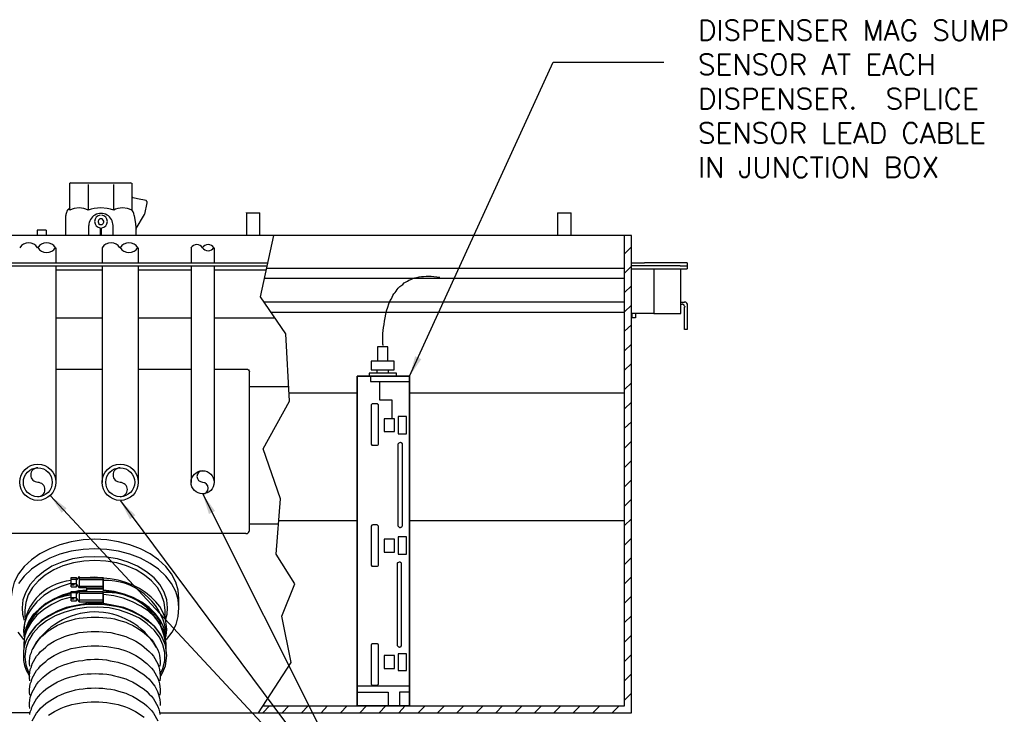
# Model space of a CAD drawing. Extents: x 1152 to 2559, y 156 to 782.
# Tile 20 of 111: x 1796 to 1832, y 477 to 502. Entities that reach past the tile are written whole.
import ezdxf

# ---------------------------------------------------------------- set-up
doc = ezdxf.new("R2010")
doc.units = 0
doc.header["$MEASUREMENT"] = 0
for name, color, linetype in [('1', 1, 'CONTINUOUS'), ('FREEZE-OUTLINE-TITLES', 60, 'CONTINUOUS'), ('TEXT', 3, 'CONTINUOUS')]:
    doc.layers.add(name, color=color, linetype=linetype)
doc.styles.add('sim001', font='simplex.shx', dxfattribs={"height": 0.08})
doc.styles.add('SIMPLEX', font='simplex')
doc.dimstyles.new('DIM8', dxfattribs={"dimscale": 8, "dimtxt": 0.09375, "dimasz": 0.09375, "dimexe": 0.0625, "dimexo": 0.0625, "dimgap": 0.0625, "dimtad": 1, "dimdec": 4, "dimzin": 3, "dimdsep": 46, "dimlunit": 4, "dimtxsty": 'SIMPLEX', "dimcen": 0.0625, "dimclrd": 3, "dimclre": 3, "dimclrt": 3, "dimadec": 0, "dimazin": 0, "dimtfac": 1, "dimtdec": 4, "dimtofl": 0, "dimtmove": 0, "dimatfit": 3, "dimfxl": 1, "dimfrac": 2, "dimtolj": 1, "dimtzin": 3, "dimarcsym": 0})

msp = doc.modelspace()

# ---------------------------------------------------------------- linework, layer by layer
at = {"layer": '1', "linetype": 'Continuous'}
for p, q in [((1798.17424, 496.0116), (1798.13419, 495.98487)), ((1798.13419, 495.94479), (1798.13419, 495.99823)), ((1798.13419, 495.00945), (1798.13419, 495.94479)), ((1798.17424, 496.0116), (1800.35227, 496.0116)), ((1798.80228, 495.94479), (1798.80228, 495.00945)), ((1799.73762, 495.00945), (1799.73762, 495.94479)), ((1800.39233, 495.98487), (1800.35227, 496.0116)), ((1800.39233, 495.99823), (1800.39233, 495.94479)), ((1800.39233, 495.94479), (1800.39233, 495.00945)), ((1800.87336, 494.86247), (1800.95353, 495.27669)), ((1797.97384, 494.80902), (1797.97384, 494.08748)), ((1800.39233, 495.02282), (1800.39233, 495.02616)), ((1800.48589, 494.80902), (1800.4725, 494.8892)), ((1800.55267, 494.34136), (1800.86002, 494.84911)), ((1800.86002, 494.83575), (1800.86002, 494.86247)), ((1804.57464, 494.91592), (1804.57464, 494.91926)), ((1804.57464, 494.91592), (1805.06901, 494.91592)), ((1804.57464, 494.91592), (1804.57464, 494.08748)), ((1805.06901, 494.08748), (1805.06901, 494.91592)), ((1815.9323, 494.91592), (1816.42669, 494.91592)), ((1815.9323, 494.91592), (1815.9323, 494.08748)), ((1816.42669, 494.08748), (1816.42669, 494.91592)), ((1798.82901, 494.08748), (1798.82901, 494.44825)), ((1799.71089, 494.08748), (1799.71089, 494.44825)), ((1818.63141, 494.08748), (1793.71136, 494.08748)), ((1797.26563, 494.27455), (1796.94495, 494.27455)), ((1796.94495, 494.27455), (1796.94495, 494.08748)), ((1797.26563, 494.27455), (1797.26563, 494.08748)), ((1799.2432, 494.35472), (1799.2432, 494.08748)), ((1799.28331, 494.08748), (1799.28331, 494.35472)), ((1800.55267, 494.08748), (1800.55267, 494.31463)), ((1797.62643, 493.63317), (1797.62643, 493.08534)), ((1799.31004, 493.63318), (1799.31004, 493.08534)), ((1800.63284, 493.63318), (1800.63284, 493.08534)), ((1802.55696, 493.63318), (1802.55696, 493.08534)), ((1803.39879, 493.63318), (1803.39879, 493.08534)), ((1818.37753, 493.41938), (1818.63141, 493.67326)), ((1777.6236, 493.08533), (1805.34964, 493.08534)), ((1781.37831, 492.97844), (1805.33625, 492.97844)), ((1797.62643, 492.97844), (1797.62643, 485.06817)), ((1799.31004, 492.97844), (1799.31004, 485.06817)), ((1800.63284, 492.97844), (1800.63284, 485.06817)), ((1802.55696, 492.97844), (1802.55696, 485.06817)), ((1803.39879, 492.97844), (1803.39879, 485.06817)), ((1818.63141, 493.08533), (1819.09908, 493.08533)), ((1820.40855, 492.97844), (1818.63141, 492.97844)), ((1818.91201, 493.08533), (1818.91201, 493.08867)), ((1820.66243, 493.08533), (1819.09908, 493.08533)), ((1820.40855, 492.97844), (1820.66243, 492.97844)), ((1820.66243, 493.08533), (1820.66243, 492.97844)), ((1820.66243, 492.97844), (1820.66243, 492.87154)), ((1797.62643, 492.83146), (1799.31004, 492.83146)), ((1800.63284, 492.83146), (1802.55696, 492.83146)), ((1803.39879, 492.83146), (1805.29619, 492.83146)), ((1818.37753, 492.88491), (1805.30952, 492.88491)), ((1818.37753, 492.7112), (1818.63141, 492.96508)), ((1818.63141, 492.87154), (1820.66243, 492.87154)), ((1820.43527, 491.24139), (1820.43527, 492.87154)), ((1818.37753, 492.51077), (1805.22935, 492.51077)), ((1818.37753, 492.00302), (1818.63141, 492.24353)), ((1818.37753, 491.65561), (1805.21602, 491.65561)), ((1818.37753, 491.29483), (1818.63141, 491.53535)), ((1820.43527, 491.65561), (1820.56889, 491.65561)), ((1820.47536, 491.56207), (1820.43527, 491.56207)), ((1818.37753, 491.26811), (1805.48326, 491.26811)), ((1818.65813, 491.08104), (1818.65813, 491.24139)), ((1819.44649, 491.24139), (1820.43527, 491.24139)), ((1797.62643, 491.08104), (1799.31004, 491.08104)), ((1800.63284, 491.08104), (1802.55696, 491.08104)), ((1803.39879, 491.08104), (1805.61687, 491.08105)), ((1818.37753, 490.58665), (1818.63141, 490.82717)), ((1818.37753, 489.87847), (1818.63141, 490.11898)), ((1809.73235, 489.50433), (1809.73235, 489.50767)), ((1818.37753, 489.17028), (1818.63141, 489.4108)), ((1797.62643, 489.21037), (1799.31004, 489.21037)), ((1800.63284, 489.21037), (1802.55696, 489.21037)), ((1803.39879, 489.21037), (1804.56126, 489.21037)), ((1809.3315, 489.18365), (1809.3315, 489.06339)), ((1809.75908, 489.06339), (1809.75908, 489.18365)), ((1809.75908, 489.06339), (1809.75908, 489.06673)), ((1809.97287, 489.18365), (1809.97287, 489.18699)), ((1810.53407, 488.75606), (1810.53407, 488.7594)), ((1818.37753, 488.4621), (1818.63141, 488.70262)), ((1804.69487, 488.569), (1806.11124, 488.569)), ((1808.62329, 488.32848), (1806.12463, 488.32848)), ((1818.37753, 488.32848), (1810.53407, 488.32848)), ((1818.37753, 487.75392), (1818.63141, 487.99443)), ((1818.37753, 487.04573), (1818.63141, 487.28625)), ((1809.98621, 486.92548), (1809.98621, 486.92882)), ((1810.41379, 486.84531), (1810.41379, 486.84865)), ((1818.37753, 486.32419), (1818.63141, 486.57807)), ((1818.37753, 485.61601), (1818.63141, 485.86988)), ((1818.37753, 484.90782), (1818.63141, 485.1617)), ((1818.37753, 484.19964), (1818.63141, 484.45352)), ((1808.62329, 483.66516), (1805.75049, 483.66516)), ((1818.37753, 483.66517), (1810.53407, 483.66516)), ((1818.37753, 483.49146), (1818.63141, 483.74534)), ((1804.69487, 483.55827), (1805.75049, 483.55827)), ((1818.37753, 482.78328), (1818.63141, 483.03715)), ((1809.98621, 482.5294), (1809.98621, 482.53274)), ((1810.41379, 482.44923), (1810.41379, 482.45257)), ((1818.37753, 482.07509), (1818.63141, 482.32897)), ((1798.18763, 481.59406), (1798.3747, 481.59406)), ((1798.18763, 481.54061), (1798.18763, 481.59406)), ((1798.18763, 481.38027), (1798.18763, 481.54061)), ((1798.18763, 481.54061), (1798.3747, 481.54061)), ((1798.46821, 481.63415), (1798.3747, 481.51389)), ((1798.3747, 481.54061), (1798.3747, 481.59406)), ((1798.3747, 481.38027), (1798.3747, 481.54061)), ((1798.38804, 481.54061), (1798.3747, 481.54061)), ((1798.46821, 481.63415), (1798.46821, 481.21993)), ((1799.3501, 481.5807), (1798.46821, 481.5807)), ((1799.3501, 481.52725), (1798.46821, 481.52725)), ((1798.46821, 481.52725), (1799.3501, 481.52725)), ((1799.3501, 481.52725), (1799.3501, 481.5807)), ((1799.36348, 481.54061), (1799.3501, 481.54061)), ((1799.3501, 481.52725), (1799.3501, 481.53059)), ((1799.3501, 481.21993), (1799.3501, 481.52725)), ((1799.36348, 481.16648), (1799.36348, 481.54061)), ((1818.37753, 481.36691), (1818.63141, 481.62079)), ((1798.18763, 481.34018), (1798.18763, 481.38027)), ((1798.18763, 481.38027), (1798.3747, 481.38027)), ((1798.18763, 481.34018), (1798.18763, 481.31346)), ((1798.28114, 481.31346), (1798.18763, 481.31346)), ((1798.18763, 481.26001), (1798.18763, 481.31346)), ((1798.18763, 481.26001), (1798.3747, 481.26001)), ((1798.45487, 481.11303), (1798.34798, 481.08631)), ((1798.3747, 481.26001), (1798.3747, 481.38027)), ((1798.3747, 481.34018), (1798.46821, 481.21993)), ((1798.46821, 481.13975), (1798.3747, 481.00613)), ((1799.3501, 481.27337), (1798.46821, 481.27337)), ((1798.46821, 481.21993), (1798.46821, 481.22327)), ((1798.73545, 481.21993), (1798.46821, 481.21993)), ((1798.46821, 481.13975), (1798.46821, 480.71217)), ((1798.73545, 481.13975), (1798.46821, 481.11303)), ((1798.73545, 481.11303), (1798.46821, 481.08631)), ((1798.73545, 481.21993), (1798.73545, 481.09967)), ((1798.73545, 481.21993), (1799.3501, 481.21993)), ((1799.36348, 481.16648), (1798.73545, 481.16648)), ((1799.3501, 481.21993), (1799.3501, 481.27337)), ((1799.36348, 481.09967), (1799.36348, 481.16648)), ((1798.18763, 481.08631), (1798.3747, 481.08631)), ((1798.18763, 481.04622), (1798.18763, 481.08631)), ((1798.18763, 480.87252), (1798.18763, 481.04622)), ((1798.18763, 481.04622), (1798.3747, 481.04622)), ((1798.18763, 480.81907), (1798.18763, 480.87252)), ((1798.18763, 480.87252), (1798.3747, 480.87252)), ((1798.18763, 480.81907), (1798.18763, 480.80571)), ((1798.18763, 480.75226), (1798.18763, 480.80571)), ((1798.28114, 480.80571), (1798.18763, 480.80571)), ((1798.18763, 480.75226), (1798.3747, 480.75226)), ((1798.3747, 481.04622), (1798.3747, 481.08631)), ((1798.42815, 481.07294), (1798.3747, 481.07294)), ((1798.3747, 480.87252), (1798.3747, 481.04622)), ((1798.3747, 480.75226), (1798.3747, 480.87252)), ((1798.3747, 480.83243), (1798.46821, 480.71217)), ((1799.3501, 481.07294), (1798.46821, 481.07294)), ((1799.36348, 481.0195), (1798.46821, 481.0195)), ((1799.3501, 480.76562), (1798.46821, 480.76562)), ((1799.3501, 481.0195), (1799.3501, 481.07294)), ((1799.3501, 481.0195), (1799.3501, 481.02284)), ((1799.3501, 480.71217), (1799.3501, 481.0195)), ((1799.3501, 480.71217), (1799.3501, 480.76562)), ((1799.36348, 480.65872), (1799.36348, 481.0195)), ((1799.73762, 480.92596), (1799.36348, 480.97941)), ((1802.11605, 480.48502), (1802.11605, 480.81907)), ((1818.37751, 480.65873), (1818.63141, 480.91261)), ((1796.49064, 480.40485), (1796.49064, 480.13761)), ((1798.46821, 480.71217), (1798.46821, 480.71551)), ((1798.46821, 480.71217), (1798.46821, 480.71551)), ((1798.46821, 480.71217), (1798.73545, 480.71217)), ((1798.73545, 480.65872), (1798.73545, 480.71217)), ((1798.73545, 480.71217), (1799.3501, 480.71217)), ((1798.73545, 480.65872), (1798.73545, 480.60528)), ((1799.36348, 480.65872), (1798.73545, 480.65872)), ((1799.36348, 480.60528), (1799.36348, 480.65872)), ((1801.60829, 480.13761), (1801.60829, 480.40485)), ((1818.37751, 479.95054), (1818.63141, 480.20442)), ((1796.45058, 479.65658), (1796.45058, 479.44279)), ((1796.6911, 479.56305), (1796.54409, 479.30917)), ((1801.64835, 479.44279), (1801.64835, 479.65658)), ((1818.37751, 479.24236), (1818.63141, 479.49624)), ((1796.45058, 479.16219), (1796.45058, 479.00185)), ((1801.64835, 479.00185), (1801.64835, 479.16219)), ((1818.37751, 478.53418), (1818.63141, 478.78805)), ((1809.98621, 478.2803), (1809.98621, 478.28364)), ((1810.41379, 478.20013), (1810.41379, 478.20347)), ((1818.37751, 477.82599), (1818.63141, 478.07987)), ((1808.62329, 477.63892), (1810.53407, 477.63892)), ((1818.37751, 477.11781), (1818.63141, 477.37169)), ((1805.17591, 476.6635), (1805.41642, 476.91738)), ((1805.88411, 476.6635), (1806.12463, 476.91738)), ((1806.59227, 476.6635), (1806.83279, 476.91738)), ((1807.30048, 476.6635), (1807.541, 476.91738)), ((1808.00864, 476.6635), (1808.24915, 476.91738)), ((1808.71685, 476.6635), (1808.95736, 476.91738)), ((1809.425, 476.6635), (1809.66552, 476.91738)), ((1810.13321, 476.6635), (1810.37373, 476.91738)), ((1810.53407, 476.91738), (1810.53407, 476.92072)), ((1810.84137, 476.6635), (1811.09527, 476.91738)), ((1811.54958, 476.6635), (1811.80343, 476.91738)), ((1812.25774, 476.6635), (1812.51164, 476.91738)), ((1812.96595, 476.6635), (1813.2198, 476.91738)), ((1813.6741, 476.6635), (1813.92801, 476.91738)), ((1814.38231, 476.6635), (1814.63616, 476.91738)), ((1815.09047, 476.6635), (1815.34437, 476.91738)), ((1815.79868, 476.6635), (1816.05253, 476.91738)), ((1816.50683, 476.6635), (1816.76074, 476.91738)), ((1817.21504, 476.6635), (1817.4689, 476.91738)), ((1817.9232, 476.6635), (1818.1771, 476.91738)), ((1796.6911, 476.66351), (1791.01227, 476.66351))]:
    msp.add_line(p, q, dxfattribs=at)
for points in [[(1800.39233, 495.51721), (1800.39233, 495.50385), (1800.44578, 495.46376)], [(1800.91347, 495.35686), (1800.60612, 495.42367), (1800.44578, 495.46376)], [(1800.95215, 495.28382), (1800.95301, 495.28868), (1800.95347, 495.29351), (1800.95354, 495.29829), (1800.95324, 495.30302), (1800.95256, 495.30767), (1800.95153, 495.31222), (1800.95016, 495.31666), (1800.94846, 495.32096), (1800.94643, 495.32511), (1800.9441, 495.32909), (1800.94147, 495.33288), (1800.93856, 495.33646), (1800.93538, 495.33982), (1800.93193, 495.34293), (1800.92823, 495.34578), (1800.9243, 495.34835), (1800.92014, 495.35061), (1800.91577, 495.35256), (1800.91119, 495.35418), (1800.90642, 495.35544)], [(1798.14752, 495.10299), (1798.10746, 495.07626), (1798.08074, 495.03618), (1798.05401, 495.00945), (1798.02729, 494.96937), (1798.0139, 494.92928), (1798.00057, 494.8892), (1797.98718, 494.84911), (1797.98718, 494.80902)], [(1798.80228, 495.00945), (1798.72211, 495.04954), (1798.64194, 495.07626), (1798.46821, 495.08963), (1798.29453, 495.07626), (1798.21436, 495.04954), (1798.13419, 495.00945)], [(1799.73762, 495.00945), (1799.61733, 495.04954), (1799.4971, 495.07626), (1799.26992, 495.08963), (1799.01607, 495.07626), (1798.90918, 495.04954), (1798.80228, 495.00945)], [(1800.39233, 495.00945), (1800.31216, 495.04954), (1800.23198, 495.07626), (1800.05831, 495.08963), (1799.88457, 495.07626), (1799.8044, 495.04954), (1799.73762, 495.00945)], [(1800.4725, 494.8892), (1800.44578, 494.94264), (1800.39233, 495.02282)], [(1800.48589, 494.80902), (1800.52595, 494.51506), (1800.53934, 494.38144), (1800.53934, 494.34136), (1800.55267, 494.31463), (1800.55267, 494.34136)], [(1801.40784, 476.6635), (1818.63141, 476.6635), (1818.63141, 494.08748)], [(1805.01556, 476.6635), (1806.2048, 478.49409), (1805.87073, 480.19106), (1806.33842, 481.36691), (1805.65693, 482.44923), (1805.81728, 484.46688), (1805.18929, 486.29747), (1806.15135, 488.03452), (1806.01773, 490.49312), (1805.09573, 491.84268), (1805.57676, 494.08748)], [(1805.17591, 476.91738), (1818.37751, 476.91738), (1818.37753, 494.08748)], [(1819.44649, 492.87154), (1819.44649, 491.24139), (1818.63141, 491.24139)], [(1809.57201, 490.06553), (1809.57201, 490.09226), (1809.55862, 490.10562), (1809.55862, 490.50648), (1809.57201, 490.61337), (1809.58535, 490.72027), (1809.59873, 490.84053), (1809.61207, 490.96078), (1809.63879, 491.08104), (1809.66552, 491.21466), (1809.69224, 491.33492), (1809.73235, 491.46854), (1809.77241, 491.5888), (1809.82586, 491.70905), (1809.86597, 491.77586), (1809.8927, 491.82931), (1809.91942, 491.89612), (1809.95948, 491.94957), (1809.99959, 492.00302), (1810.03965, 492.05647), (1810.07976, 492.10992), (1810.11982, 492.16336), (1810.17327, 492.21681), (1810.28017, 492.29698), (1810.33362, 492.35043), (1810.38706, 492.37715), (1810.4539, 492.41724), (1810.50735, 492.45733), (1810.57413, 492.48405), (1810.6543, 492.51077), (1810.72114, 492.5375), (1810.80131, 492.55086), (1810.88148, 492.57758), (1810.96165, 492.59095), (1811.04182, 492.59095), (1811.13533, 492.60431), (1811.3224, 492.60431), (1811.41596, 492.59095), (1811.62975, 492.56422)], [(1820.58225, 491.46854), (1820.58225, 491.4819), (1820.55553, 491.52199), (1820.55553, 491.53535), (1820.51544, 491.56207), (1820.50208, 491.57543), (1820.47536, 491.57543)], [(1820.67579, 491.56207), (1820.67579, 491.57543), (1820.64906, 491.61552), (1820.60898, 491.65561), (1820.58225, 491.65561), (1820.56889, 491.66897)], [(1820.66243, 491.54871), (1820.66243, 490.65346), (1820.56889, 490.65346), (1820.56889, 491.46854)], [(1818.77839, 491.24139), (1818.77839, 491.08104), (1818.65813, 491.08104)], [(1809.73235, 489.49097), (1809.73235, 490.02545), (1809.35822, 490.02545), (1809.35822, 489.49097)], [(1804.56126, 489.21037), (1804.6147, 489.21037), (1804.65481, 489.18365), (1804.68154, 489.14356), (1804.69487, 489.10347)], [(1804.56126, 483.21086), (1804.6147, 483.21086), (1804.65482, 483.23758), (1804.68154, 483.27767), (1804.69487, 483.31775), (1804.69487, 489.10347)], [(1810.05304, 488.94313), (1810.05304, 489.06339), (1809.05087, 489.06339), (1809.05087, 488.94313)], [(1804.56126, 483.21086), (1793.6713, 483.21086), (1793.63118, 483.23758), (1793.60446, 483.27767), (1793.59112, 483.31775), (1793.59112, 488.92977)], [(1809.10432, 488.94313), (1809.10432, 488.75606), (1810.53407, 488.75606)], [(1809.43839, 488.75606), (1809.43839, 488.08797), (1809.87931, 488.08797), (1809.87931, 487.39315)], [(1802.11605, 480.81907), (1802.08932, 481.13975), (1801.99576, 481.43372), (1801.84881, 481.72768), (1801.63502, 481.99492), (1801.36778, 482.2488), (1801.06043, 482.46259), (1800.71302, 482.64965), (1800.32554, 482.79664), (1799.9113, 482.90353), (1799.48372, 482.97034), (1799.0428, 482.99706), (1798.61522, 482.97034), (1798.18763, 482.90353), (1797.77339, 482.79664), (1797.39925, 482.64965), (1797.03851, 482.46259), (1796.73116, 482.2488), (1796.46392, 481.99492), (1796.26351, 481.72768), (1796.10317, 481.43372), (1796.023, 481.13975), (1795.98289, 480.81907)], [(1801.66174, 479.33589), (1801.86214, 479.60313), (1802.00915, 479.88373), (1802.08932, 480.1777), (1802.11605, 480.48502), (1802.08932, 480.79234), (1801.99576, 481.08631), (1801.84881, 481.38027), (1801.63502, 481.64751), (1801.36778, 481.90139), (1801.06043, 482.11518), (1800.71302, 482.30224), (1800.32554, 482.44922), (1799.9113, 482.55612), (1799.48372, 482.62293), (1799.0428, 482.64965), (1798.61522, 482.62293), (1798.18763, 482.55612), (1797.77339, 482.44922), (1797.39925, 482.30224), (1797.03851, 482.11518), (1796.73116, 481.90138), (1796.46392, 481.64751), (1796.26351, 481.38027)], [(1801.62163, 480.04408), (1801.68846, 480.25787), (1801.7018, 480.48502), (1801.67508, 480.77898), (1801.58157, 481.05958), (1801.42122, 481.34018), (1801.20743, 481.5807), (1800.92681, 481.80785), (1800.60612, 482.00828), (1800.25871, 482.15526), (1799.87124, 482.27552), (1799.47038, 482.34233), (1799.0428, 482.35569), (1798.64194, 482.34233), (1798.22769, 482.27552), (1797.84022, 482.15526), (1797.47942, 482.00828), (1797.17213, 481.80785), (1796.90489, 481.5807), (1796.6911, 481.34018), (1796.53075, 481.05958), (1796.42386, 480.77898), (1796.39713, 480.48502), (1796.41047, 480.25787), (1796.46392, 480.04407)], [(1801.60829, 480.40485), (1801.58157, 480.68545), (1801.47467, 480.96605), (1801.32766, 481.23329), (1801.11387, 481.4738), (1800.86002, 481.68759), (1800.55267, 481.87466), (1800.20526, 482.02164), (1799.84451, 482.12854), (1799.44366, 482.19535), (1799.0428, 482.22207), (1798.64194, 482.19535), (1798.26781, 482.12854), (1797.88028, 482.02164), (1797.54626, 481.87466), (1797.23891, 481.68759), (1796.98506, 481.4738), (1796.77127, 481.23329), (1796.61092, 480.96605), (1796.53075, 480.68545), (1796.49064, 480.40485)], [(1801.64835, 479.48288), (1801.67508, 479.69667), (1801.64835, 479.91046), (1801.60829, 480.12425), (1801.52812, 480.33804), (1801.42122, 480.53847), (1801.27422, 480.71217), (1801.10054, 480.88588), (1800.90008, 481.04622), (1800.67296, 481.1932), (1800.43244, 481.31346), (1800.17854, 481.42035), (1799.89796, 481.50053), (1799.604, 481.55397), (1799.01607, 481.60742), (1798.72211, 481.5807)], [(1798.18763, 481.39363), (1797.8135, 481.27337), (1797.47942, 481.12639), (1797.18546, 480.93932), (1796.93161, 480.71217), (1796.73116, 480.47166), (1796.57081, 480.21778), (1796.4773, 479.93718), (1796.45058, 479.65658)], [(1798.18763, 481.34018), (1798.28114, 481.34018), (1798.28114, 481.31346)], [(1801.63502, 479.49624), (1801.56818, 479.77684), (1801.44795, 480.03072), (1801.26088, 480.27123), (1801.0337, 480.49838), (1800.76646, 480.69881), (1800.44578, 480.87252), (1800.11175, 480.99277), (1799.75096, 481.08631), (1799.36348, 481.13975)], [(1801.47467, 479.8971), (1801.31433, 480.16434), (1801.08715, 480.40485), (1800.81991, 480.61864), (1800.51261, 480.80571), (1800.15181, 480.95269), (1799.76434, 481.05958), (1799.36348, 481.11303)], [(1798.18763, 480.88588), (1797.8135, 480.77898), (1797.47942, 480.61864), (1797.18546, 480.43157), (1796.93161, 480.21778), (1796.73116, 479.97726), (1796.57081, 479.71003), (1796.4773, 479.44279), (1796.45058, 479.16219)], [(1798.18763, 481.04622), (1797.85356, 480.95269), (1797.53287, 480.80571), (1797.2523, 480.64536), (1797.01178, 480.44493), (1796.79799, 480.2445), (1796.63765, 480.00399), (1796.53075, 479.75011), (1796.46392, 479.49624)], [(1798.18763, 481.0195), (1797.84022, 480.9126), (1797.50615, 480.76562), (1797.21219, 480.59191), (1796.97167, 480.37812), (1796.77127, 480.15097), (1796.62426, 479.89709)], [(1798.18763, 480.81907), (1798.28114, 480.81907), (1798.28114, 480.80571)], [(1801.64835, 479.16219), (1801.62163, 479.41607), (1801.54146, 479.68331), (1801.40784, 479.93718), (1801.22077, 480.16434), (1800.99364, 480.37813), (1800.7264, 480.55183), (1800.41905, 480.71217), (1800.08503, 480.84579), (1799.73762, 480.92596)], [(1801.43456, 477.98634), (1801.46128, 478.02642), (1801.55484, 478.20013), (1801.62163, 478.37383), (1801.67508, 478.74797), (1801.62163, 479.1221), (1801.55484, 479.29581), (1801.47467, 479.46951), (1801.35439, 479.64322), (1801.22077, 479.80356), (1801.07381, 479.93718), (1800.90008, 480.0708), (1800.71302, 480.20442), (1800.49922, 480.31132), (1800.28543, 480.40485), (1800.04492, 480.48502), (1799.81779, 480.53847), (1799.56389, 480.57855), (1799.31004, 480.61864), (1798.80228, 480.61864), (1798.54838, 480.59191), (1798.29453, 480.53847), (1798.05401, 480.48502), (1797.82683, 480.40485), (1797.59971, 480.31131), (1797.39925, 480.20442), (1797.21219, 480.08416), (1797.03851, 479.95054), (1796.87816, 479.80356), (1796.74454, 479.64322), (1796.63765, 479.48288), (1796.54409, 479.30917), (1796.4773, 479.1221), (1796.43719, 478.93504), (1796.43719, 478.57426), (1796.4773, 478.3872), (1796.54409, 478.21349), (1796.63765, 478.03979), (1796.66437, 477.98634)], [(1801.43456, 478.06651), (1801.52812, 478.2803), (1801.5949, 478.5609), (1801.5949, 478.85486), (1801.52812, 479.13547), (1801.40784, 479.41607), (1801.20743, 479.66994), (1800.95353, 479.91046), (1800.67296, 480.11089), (1800.32554, 480.27123), (1799.95141, 480.40485), (1799.56389, 480.48502), (1799.14969, 480.51174), (1798.73545, 480.49838), (1798.33459, 480.44493), (1797.94712, 480.33804), (1797.59971, 480.20442), (1797.27902, 480.01735), (1797.01178, 479.80356), (1796.7846, 479.54969), (1796.62426, 479.28245), (1796.53075, 479.00185), (1796.49064, 478.70788)], [(1798.73545, 480.64536), (1798.36131, 480.57855), (1798.00057, 480.49838), (1797.66649, 480.36476), (1797.35919, 480.20442), (1797.09195, 480.01735), (1796.86477, 479.80356), (1796.6911, 479.56305)], [(1798.73545, 480.61864), (1798.44148, 480.57855), (1798.16091, 480.51174), (1797.88028, 480.43157)], [(1801.55484, 479.30917), (1801.42122, 479.56305), (1801.23416, 479.80356), (1801.00698, 480.01735), (1800.73974, 480.20442), (1800.43244, 480.36476), (1800.09837, 480.49838), (1799.73762, 480.57855), (1799.36348, 480.64536)], [(1796.67771, 478.36047), (1796.66437, 478.45401), (1796.66437, 478.5609), (1796.67771, 478.65444), (1796.6911, 478.76133), (1796.73116, 478.85486), (1796.75788, 478.96176), (1796.91822, 479.24236), (1796.99839, 479.33589), (1797.06523, 479.41607), (1797.15874, 479.49624), (1797.2523, 479.57641), (1797.3458, 479.65658), (1797.5596, 479.7902), (1797.67988, 479.85701), (1797.80011, 479.91046), (1797.93373, 479.9639), (1798.05401, 480.00399), (1798.18763, 480.04407), (1798.33459, 480.08416), (1798.46821, 480.11088), (1798.61522, 480.12425), (1798.76217, 480.13761), (1798.90918, 480.15097), (1799.05613, 480.15097), (1799.18975, 480.15097), (1799.33676, 480.13761), (1799.48372, 480.12425), (1799.63072, 480.11089), (1799.76434, 480.08416), (1799.9113, 480.04408), (1800.17854, 479.96391), (1800.29882, 479.91046), (1800.41905, 479.85701), (1800.53934, 479.7902), (1800.75313, 479.65658), (1800.84663, 479.57641), (1800.94019, 479.49624), (1801.0337, 479.41607), (1801.11387, 479.33589), (1801.18071, 479.24236), (1801.34105, 478.96176), (1801.38111, 478.85486), (1801.40784, 478.76133), (1801.42122, 478.65444), (1801.43456, 478.5609), (1801.43456, 478.45401), (1801.42122, 478.36047)], [(1796.23679, 479.60313), (1796.43719, 479.33589)], [(1796.67771, 477.82599), (1796.66437, 477.93289), (1796.66437, 478.03979), (1796.67771, 478.13332), (1796.6911, 478.24022), (1796.73116, 478.33375), (1796.75788, 478.44064), (1796.91822, 478.72125), (1796.99839, 478.81478), (1797.06523, 478.89495), (1797.15874, 478.97512), (1797.2523, 479.05529), (1797.3458, 479.13547), (1797.5596, 479.26908), (1797.67988, 479.33589), (1797.80011, 479.38934), (1797.93373, 479.44279), (1798.05401, 479.48288), (1798.18763, 479.52296), (1798.33459, 479.54969), (1798.46821, 479.58977), (1798.61522, 479.60313), (1798.76217, 479.6165), (1798.90918, 479.62986), (1799.18975, 479.62986), (1799.33676, 479.6165), (1799.48372, 479.60313), (1799.63072, 479.58977), (1799.76434, 479.54969), (1799.9113, 479.52296), (1800.17854, 479.44279), (1800.29882, 479.38934), (1800.41905, 479.33589), (1800.53934, 479.26909), (1800.75313, 479.13547), (1800.84663, 479.05529), (1800.94019, 478.97512), (1801.0337, 478.89495), (1801.11387, 478.81478), (1801.18071, 478.72125), (1801.34105, 478.44064), (1801.38111, 478.33375), (1801.40784, 478.24022), (1801.42122, 478.13332), (1801.43456, 478.03979), (1801.43456, 477.93289), (1801.42122, 477.82599)], [(1796.67771, 477.30488), (1796.66437, 477.41177), (1796.66437, 477.51867), (1796.67771, 477.6122), (1796.6911, 477.7191), (1796.73116, 477.81263), (1796.75788, 477.91953), (1796.91822, 478.20013), (1796.99839, 478.29366), (1797.06523, 478.37383), (1797.15874, 478.45401), (1797.2523, 478.53418), (1797.3458, 478.61435), (1797.5596, 478.74797), (1797.67988, 478.81478), (1797.80011, 478.86823), (1797.93373, 478.92167), (1798.05401, 478.96176), (1798.18763, 479.00185), (1798.33459, 479.02857), (1798.46821, 479.05529), (1798.61522, 479.08202), (1798.76217, 479.09538), (1798.90918, 479.10874), (1799.18975, 479.10874), (1799.33676, 479.09538), (1799.48372, 479.08202), (1799.63072, 479.05529), (1799.76434, 479.02857), (1799.9113, 479.00185), (1800.17854, 478.92167), (1800.29882, 478.86823), (1800.41905, 478.81478), (1800.53934, 478.74797), (1800.75313, 478.61435), (1800.84663, 478.53418), (1800.94019, 478.45401), (1801.0337, 478.37383), (1801.11387, 478.29366), (1801.18071, 478.20013), (1801.34105, 477.91953), (1801.38111, 477.81263), (1801.40784, 477.7191), (1801.42122, 477.6122), (1801.43456, 477.51867), (1801.43456, 477.41177), (1801.42122, 477.30488)], [(1796.49064, 478.70788), (1796.53075, 478.41392), (1796.62426, 478.13332), (1796.66437, 478.06651)], [(1796.67771, 476.81049), (1796.66437, 476.91738), (1796.66437, 477.01092), (1796.67771, 477.11781), (1796.6911, 477.21135), (1796.71782, 477.31824), (1796.75788, 477.41177), (1796.91822, 477.69238), (1796.98506, 477.78591), (1797.1454, 477.94625), (1797.23891, 478.02642), (1797.3458, 478.1066), (1797.43936, 478.17341), (1797.5596, 478.24022), (1797.66649, 478.30702), (1797.78678, 478.36047), (1797.92039, 478.41392), (1798.32125, 478.53418), (1798.45487, 478.5609), (1798.60183, 478.57426), (1798.74884, 478.60099), (1798.88245, 478.60099), (1799.02941, 478.61435), (1799.17642, 478.61435), (1799.32337, 478.60099), (1799.47038, 478.58763), (1799.604, 478.5609), (1799.75096, 478.53418), (1799.88457, 478.50745), (1800.15181, 478.42728), (1800.28543, 478.37383), (1800.40572, 478.32039), (1800.52595, 478.25358), (1800.73974, 478.11996), (1800.8333, 478.05315), (1800.92681, 477.97298), (1801.02037, 477.8928), (1801.10054, 477.79927), (1801.16732, 477.7191), (1801.23416, 477.62557), (1801.28761, 477.53203), (1801.32766, 477.4385), (1801.36778, 477.3316), (1801.3945, 477.23807), (1801.42122, 477.13117), (1801.43456, 477.03764), (1801.43456, 476.93074)], [(1796.67771, 476.5967), (1796.6911, 476.69023), (1796.73116, 476.79712), (1796.75788, 476.89066), (1796.91822, 477.17126), (1796.99839, 477.26479), (1797.06523, 477.34496), (1797.15874, 477.4385), (1797.2523, 477.51867), (1797.3458, 477.58548), (1797.5596, 477.7191), (1797.67988, 477.78591), (1797.80011, 477.83936), (1797.93373, 477.8928), (1798.05401, 477.93289), (1798.18763, 477.97298), (1798.33459, 478.01306), (1798.46821, 478.03979), (1798.61522, 478.06651), (1798.76217, 478.07987), (1798.90918, 478.07987), (1799.05613, 478.09323), (1799.18975, 478.07987), (1799.33676, 478.07987), (1799.48372, 478.06651), (1799.63072, 478.03979), (1799.76434, 478.01306), (1799.9113, 477.97298), (1800.17854, 477.8928), (1800.29882, 477.83936), (1800.41905, 477.78591), (1800.53934, 477.7191), (1800.75313, 477.58548), (1800.84663, 477.51867), (1800.94019, 477.4385), (1801.0337, 477.34496), (1801.11387, 477.26479), (1801.18071, 477.17126), (1801.34105, 476.89066), (1801.38111, 476.79713), (1801.40784, 476.69023), (1801.42122, 476.59669)], [(1796.75788, 476.36954), (1796.91822, 476.65014), (1796.99839, 476.74368), (1797.06523, 476.82385), (1797.15874, 476.91738), (1797.2523, 476.99755), (1797.3458, 477.06436), (1797.5596, 477.19798), (1797.67988, 477.26479), (1797.80011, 477.31824), (1797.93373, 477.37169), (1798.05401, 477.41177), (1798.18763, 477.45186), (1798.33459, 477.49195), (1798.46821, 477.51867), (1798.61522, 477.53203), (1798.76217, 477.55876), (1798.90918, 477.55876), (1799.05613, 477.57212), (1799.18975, 477.55876), (1799.33676, 477.55876), (1799.48372, 477.53203), (1799.63072, 477.51867), (1799.76434, 477.49195), (1799.9113, 477.45186), (1800.17854, 477.37169), (1800.29882, 477.31824), (1800.41905, 477.26479), (1800.53934, 477.19798), (1800.75313, 477.06436), (1800.84663, 476.99755), (1800.94019, 476.91738), (1801.0337, 476.82385), (1801.11387, 476.74368), (1801.18071, 476.65014), (1801.34105, 476.36954)], [(1808.62329, 477.41177), (1809.74569, 477.41177), (1809.74569, 476.91738)], [(1810.50735, 477.41177), (1810.15994, 477.41177), (1810.15994, 476.91738)], [(1797.35919, 476.56997), (1797.57298, 476.70359), (1797.69322, 476.7704), (1797.8135, 476.82385), (1797.93373, 476.8773), (1798.20097, 476.95747), (1798.33459, 476.98419), (1798.4816, 477.01092), (1798.61522, 477.03764), (1798.76217, 477.051), (1798.90918, 477.06436), (1799.18975, 477.06436), (1799.33676, 477.051), (1799.48372, 477.03764), (1799.61734, 477.01092), (1799.76434, 476.98419), (1799.89796, 476.95747), (1800.1652, 476.8773), (1800.28543, 476.82385), (1800.40572, 476.7704), (1800.52595, 476.70359), (1800.84663, 476.50316)]]:
    msp.add_lwpolyline(points, dxfattribs=at)
for points in [[(1799.26992, 494.48834), (1799.31004, 494.48834), (1799.3501, 494.52842), (1799.37682, 494.56851), (1799.37682, 494.6086), (1799.3501, 494.64868), (1799.31004, 494.68877), (1799.22986, 494.68877), (1799.18975, 494.66204), (1799.17642, 494.64868), (1799.17642, 494.63532), (1799.16303, 494.6086), (1799.16303, 494.56851), (1799.17642, 494.55515), (1799.17642, 494.52842), (1799.22986, 494.48834)], [(1799.26992, 494.48834), (1799.31004, 494.48834), (1799.3501, 494.52842), (1799.37682, 494.56851), (1799.37682, 494.6086), (1799.3501, 494.64868), (1799.31004, 494.68877), (1799.22986, 494.68877), (1799.18975, 494.66204), (1799.17642, 494.64868), (1799.17642, 494.63532), (1799.16303, 494.6086), (1799.16303, 494.56851), (1799.17642, 494.55515), (1799.17642, 494.52842), (1799.22986, 494.48834)], [(1809.13104, 489.18365), (1809.97287, 489.18365), (1809.97287, 489.49097), (1809.13104, 489.49097)], [(1808.62329, 476.91738), (1810.53407, 476.91738), (1810.53407, 488.94313), (1808.62329, 488.94313), (1808.62329, 476.91738), (1808.62329, 488.94313), (1810.53407, 488.94313), (1810.53407, 476.91738)], [(1809.34483, 486.43108), (1809.35822, 486.43108), (1809.38494, 486.44445), (1809.39828, 486.47117), (1809.39828, 487.9009), (1809.35822, 487.92762), (1809.35822, 487.94098), (1809.17115, 487.94098), (1809.13104, 487.9009), (1809.13104, 486.47117), (1809.15776, 486.43108)], [(1809.59873, 486.92548), (1809.98621, 486.92548), (1809.98621, 487.39315), (1809.59873, 487.39315)], [(1810.11982, 486.84531), (1810.41379, 486.84531), (1810.41379, 487.47332), (1810.11982, 487.47332)], [(1810.11982, 486.48453), (1810.14655, 486.51126), (1810.2, 486.53798), (1810.21338, 486.52462), (1810.22672, 486.52462), (1810.26683, 486.48453), (1810.26683, 483.4781), (1810.25344, 483.4781), (1810.25344, 483.46473), (1810.24011, 483.43801), (1810.21338, 483.42465), (1810.2, 483.42465), (1810.2, 483.41129), (1810.17327, 483.41129), (1810.13321, 483.45137), (1810.11982, 483.4781)], [(1809.34483, 482.00828), (1809.35822, 482.00828), (1809.38494, 482.02165), (1809.39828, 482.04837), (1809.39828, 483.4781), (1809.35822, 483.50482), (1809.34483, 483.51818), (1809.18449, 483.51818), (1809.17115, 483.50482), (1809.15776, 483.50482), (1809.13104, 483.4781), (1809.13104, 482.04837), (1809.15776, 482.00828)], [(1809.59873, 482.5294), (1809.98621, 482.5294), (1809.98621, 482.99707), (1809.59873, 482.99707)], [(1810.11982, 482.44923), (1810.41379, 482.44923), (1810.41379, 483.07724), (1810.11982, 483.07724)], [(1810.0931, 482.12854), (1810.10649, 482.1419), (1810.11982, 482.1419), (1810.15994, 482.16863), (1810.17327, 482.16863), (1810.18666, 482.15527), (1810.2, 482.15527), (1810.22672, 482.12854), (1810.22672, 479.10874), (1810.18666, 479.05529), (1810.17327, 479.05529), (1810.15994, 479.04193), (1810.14655, 479.05529), (1810.13321, 479.05529), (1810.0931, 479.10874)], [(1809.34483, 477.66565), (1809.35822, 477.66565), (1809.35822, 477.67901), (1809.39828, 477.70573), (1809.39828, 479.13547), (1809.38494, 479.16219), (1809.35822, 479.16219), (1809.35822, 479.17555), (1809.17115, 479.17555), (1809.15776, 479.16219), (1809.14443, 479.16219), (1809.13104, 479.13547), (1809.13104, 477.70573), (1809.17115, 477.66565)], [(1809.59874, 478.2803), (1809.98621, 478.2803), (1809.98621, 478.74797), (1809.59874, 478.74797)], [(1810.11982, 478.20013), (1810.41379, 478.20013), (1810.41379, 478.81478), (1810.11982, 478.81478)]]:
    msp.add_lwpolyline(points, close=True, dxfattribs=at)
for centre, radius in [((1796.96502, 485.07485), 0.66142), ((1796.96502, 485.07485), 0.5278), ((1799.97145, 485.07485), 0.66141), ((1799.97145, 485.07485), 0.52779), ((1802.97789, 485.07485), 0.42091)]:
    msp.add_circle(centre, radius, dxfattribs=at)
for centre, radius, start, end in [((1799.26995, 494.45007), 0.44094, 359.763245, 180.236761), ((1799.26461, 494.59523), 0.22815, 95.383917, 264.616088), ((1799.2753, 494.59523), 0.22817, 275.369484, 84.630524), ((1796.631, 493.43937), 0.38084, 90.008274, 148.420144), ((1796.63099, 493.43952), 0.38081, 31.572625, 90.006843), ((1797.28571, 493.4394), 0.38096, 90.005545, 148.422909), ((1797.28569, 493.43941), 0.38109, 31.581827, 90.001619), ((1799.63741, 493.4394), 0.38066, 90.005514, 148.422925), ((1799.63739, 493.43941), 0.38068, 31.581787, 90.001568), ((1800.29217, 493.43937), 0.3807, 90.008298, 148.420174), ((1800.29216, 493.43952), 0.38068, 31.572609, 90.006856), ((1802.76408, 493.50626), 0.24699, 90.001511, 148.427195), ((1802.76409, 493.50623), 0.2476, 31.581309, 90.003403), ((1803.17831, 493.50629), 0.24746, 89.9974, 148.431437), ((1803.17831, 493.50624), 0.2464, 31.579425, 89.998398), ((1797.28568, 493.84026), 0.38101, 211.573387, 270.00293), ((1797.2857, 493.8403), 0.38073, 269.999802, 328.423811), ((1800.29214, 493.8403), 0.38085, 211.576202, 270.000219), ((1800.29216, 493.84022), 0.381, 269.997275, 328.430299), ((1803.1783, 493.77342), 0.24656, 211.568367, 270.003443), ((1803.17831, 493.7735), 0.2477, 270.001476, 328.420855), ((1796.96499, 485.34209), 0.26065, 89.994229, 180.000049), ((1799.97145, 485.34209), 0.26066, 89.999206, 180.000809), ((1802.97789, 485.28861), 0.20674, 89.999407, 179.993401), ((1796.96499, 485.34209), 0.26054, 180.000391, 270.005382), ((1796.96502, 484.80761), 0.26049, 359.999181, 90.000841), ((1799.97145, 485.34208), 0.26043, 179.999187, 270.000871), ((1799.97145, 484.80763), 0.26027, 359.994191, 89.999982), ((1802.97789, 485.28866), 0.20756, 180.006697, 270.000425), ((1802.97789, 484.86105), 0.20751, 0.000539, 89.999564), ((1796.96502, 484.8076), 0.26082, 269.999116, 0.000828), ((1799.97145, 484.80758), 0.26074, 270.000444, 0.0053), ((1802.97789, 484.86106), 0.20697, 270.000506, 359.999465), ((1798.33643, 479.60334), 1.88969, 94.516177, 183.65497), ((1799.45452, 479.25956), 2.22946, 10.257864, 92.34031), ((1798.347, 479.06103), 1.89836, 94.815493, 182.593674), ((1799.49972, 478.90154), 2.14989, 1.961378, 93.990718), ((1799.05125, 477.75213), 2.58834, 30.230135, 151.129937)]:
    msp.add_arc(centre, radius, start, end, dxfattribs=at)

# ---------------------------------------------------------------- texts
at = {"layer": 'TEXT', "insert": (1821.04963, 501.95057), "char_height": 0.75, "width": 12.9804306, "attachment_point": 1, "style": 'sim001'}
msp.add_mtext('DISPENSER MAG SUMP SENSOR AT EACH DISPENSER.  SPLICE SENSOR LEAD CABLE IN JUNCTION BOX', dxfattribs=at)

# ---------------------------------------------------------------- leaders
at = {"layer": 'FREEZE-OUTLINE-TITLES'}
for points in [[(1810.53407, 488.94313), (1815.77198, 500.40766), (1819.80729, 500.40766)], [(1797.41546, 484.59051), (1809.57202, 471.51914)], [(1799.97815, 484.40005), (1809.57202, 471.51914)], [(1802.98458, 484.64057), (1809.57202, 471.51914), (1811.90813, 471.51914)]]:
    msp.add_leader(points, dimstyle='DIM8', override={"dimgap": 0.0625, "dimtad": 0}, dxfattribs=at)

doc.saveas('drawing.dxf')
